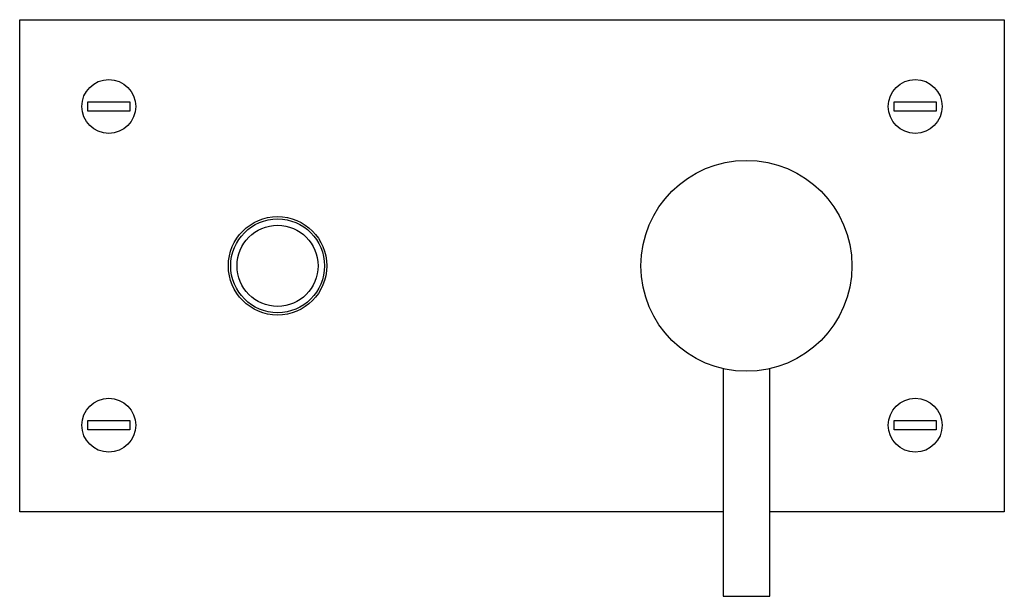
# Model space of a CAD drawing. Header units: millimetres. Extents: x 4007.903 to 4008.113, y 1768.142 to 1768.265.
import ezdxf

# ---------------------------------------------------------------- set-up
doc = ezdxf.new("R2010")
doc.units = ezdxf.units.MM
doc.layers.add('SANINDUSA', color=3, linetype='Continuous')

msp = doc.modelspace()

# ---------------------------------------------------------------- linework, layer by layer
at = {"layer": 'SANINDUSA'}
for p, q in [((4007.90325, 1768.16045), (4007.90325, 1768.26545)), ((4007.90325, 1768.26545), (4008.11325, 1768.26545)), ((4008.11325, 1768.26545), (4008.11325, 1768.16045)), ((4007.91777, 1768.24795), (4007.92672, 1768.24796)), ((4007.91778, 1768.24595), (4007.91777, 1768.24795)), ((4007.92672, 1768.24796), (4007.92672, 1768.24596)), ((4008.08977, 1768.24795), (4008.09872, 1768.24796)), ((4008.08978, 1768.24595), (4008.08977, 1768.24795)), ((4008.09872, 1768.24796), (4008.09872, 1768.24596)), ((4007.92672, 1768.24596), (4007.91778, 1768.24595)), ((4008.09872, 1768.24596), (4008.08978, 1768.24595)), ((4007.91777, 1768.17995), (4007.92672, 1768.17996)), ((4007.91778, 1768.17795), (4007.91777, 1768.17995)), ((4007.92672, 1768.17996), (4007.92672, 1768.17796)), ((4008.08977, 1768.17995), (4008.09872, 1768.17996)), ((4008.08978, 1768.17795), (4008.08977, 1768.17995)), ((4008.09872, 1768.17996), (4008.09872, 1768.17796)), ((4007.92672, 1768.17796), (4007.91778, 1768.17795)), ((4008.09872, 1768.17796), (4008.08978, 1768.17795)), ((4008.05325, 1768.16045), (4007.90325, 1768.16045)), ((4008.11325, 1768.16045), (4008.06325, 1768.16045)), ((4008.05325, 1768.14245), (4008.05825, 1768.14245)), ((4008.05825, 1768.14245), (4008.06325, 1768.14245))]:
    msp.add_line(p, q, dxfattribs=at)
for centre, radius in [((4007.92225, 1768.24695), 0.00575), ((4007.92225, 1768.24695), 0.00575), ((4008.09425, 1768.24695), 0.00575), ((4008.09425, 1768.24695), 0.00575), ((4008.05825, 1768.21295), 0.0225), ((4007.95825, 1768.21295), 0.0105), ((4007.95825, 1768.21295), 0.01), ((4007.95825, 1768.21295), 0.00865), ((4007.92225, 1768.17895), 0.00575), ((4007.92225, 1768.17895), 0.00575), ((4008.09425, 1768.17895), 0.00575), ((4008.09425, 1768.17895), 0.00575)]:
    msp.add_circle(centre, radius, dxfattribs=at)
for points in [[(4008.05325, 1768.19102), (4008.05325, 1768.14245)], [(4008.06325, 1768.14245), (4008.06325, 1768.19102)]]:
    msp.add_open_spline(points, degree=1, dxfattribs=at)

doc.saveas('drawing.dxf')
